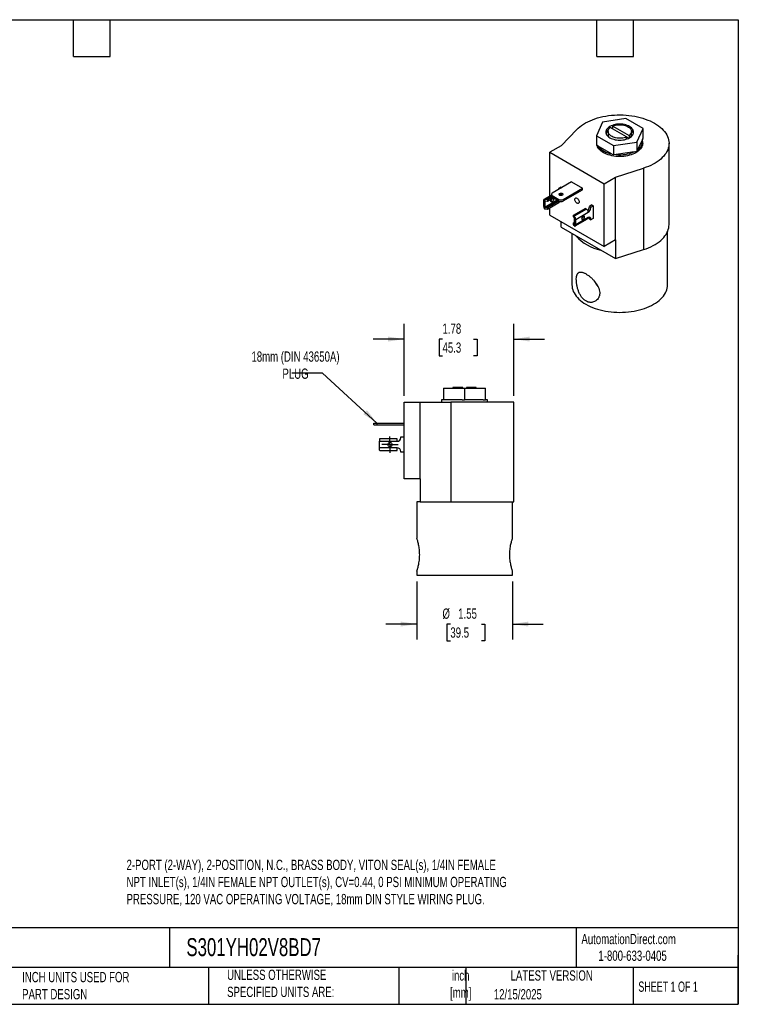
# Model space of a CAD drawing. Header units: inches. Extents: x 0.5 to 21.5, y 0.5 to 16.5.
# Tile 2 of 2: x 9.8 to 21.5, y 0.5 to 16.5. Entities that reach past the tile are written whole.
import ezdxf

# ---------------------------------------------------------------- set-up
doc = ezdxf.new("R2010")
doc.units = ezdxf.units.IN
doc.header["$LTSCALE"] = 2
doc.header["$MEASUREMENT"] = 0
doc.linetypes.add('SLD-Center', pattern=[0.75, 0.6, -0.05, 0.05, -0.05])
doc.linetypes.add('SLD-Solid', pattern=[0])
doc.layers.add('CENTER', color=40, linetype='SLD-Center')
doc.layers.add('DIMENSIONS', color=140, linetype='SLD-Solid', lineweight=25)
doc.layers.add('TEXT', color=140, linetype='SLD-Solid', lineweight=25)
doc.styles.add('SLDTEXTSTYLE0', font='TXT', dxfattribs={"width": 0.7})
doc.styles.add('SLDTEXTSTYLE1', font='TXT', dxfattribs={"width": 0.65})
doc.dimstyles.new('SLDDIMSTYLE3', dxfattribs={"dimtxt": 0.18, "dimasz": 0.26, "dimexe": 0, "dimexo": 0.0625, "dimgap": 0, "dimtad": 0, "dimtih": 1, "dimtoh": 1, "dimdec": 0, "dimrnd": 1e-09, "dimzin": 0, "dimdsep": 46, "dimtxsty": 'Standard', "dimsah": 1, "dimcen": 0.09, "dimadec": 0, "dimazin": 0, "dimtfac": 0.26, "dimtdec": 0, "dimtofl": 0, "dimtmove": 0, "dimatfit": 3, "dimfxl": 0, "dimfrac": 2, "dimtolj": 1, "dimtzin": 0, "dimarcsym": 0})
doc.dimstyles.new('SLDDIMSTYLE4', dxfattribs={"dimtxt": 0.169922, "dimasz": 0.26, "dimexe": 0, "dimexo": 0.0625, "dimgap": 0.04248, "dimtad": 0, "dimtih": 1, "dimtoh": 1, "dimrnd": 1e-09, "dimzin": 12, "dimdsep": 46, "dimtxsty": 'SLDTEXTSTYLE0', "dimsah": 1, "dimcen": 0.09, "dimadec": 0, "dimazin": 3, "dimtfac": 1, "dimtmove": 0, "dimatfit": 0, "dimfxl": 0, "dimfrac": 2, "dimtolj": 1, "dimtzin": 12, "dimarcsym": 0})

# ---------------------------------------------------------------- blocks, each defined once
blk = doc.blocks.new('_D_4')
at = {"layer": 'DIMENSIONS'}
for p, q in [((16.072, 10.387), (16.072, 11.56)), ((17.854, 10.387), (17.854, 11.56)), ((16.072, 11.31), (15.572, 11.31)), ((16.696, 11.31), (16.639, 11.31)), ((16.639, 11.31), (16.639, 11.04)), ((17.201, 11.31), (17.258, 11.31)), ((17.258, 11.31), (17.258, 11.04)), ((17.854, 11.31), (18.354, 11.31)), ((16.639, 11.04), (16.696, 11.04)), ((17.258, 11.04), (17.201, 11.04))]:
    blk.add_line(p, q, dxfattribs=at)
for points in [[(16.072, 11.31), (15.812, 11.35), (15.812, 11.27)], [(17.854, 11.31), (18.114, 11.27), (18.114, 11.35)]]:
    blk.add_solid(points, dxfattribs=at)
at = {"layer": 'DIMENSIONS', "char_height": 0.1667, "attachment_point": 1, "style": 'SLDTEXTSTYLE0'}
for s, insert in [('1.78', (16.696, 11.563)), ('45.3', (16.696, 11.255))]:
    blk.add_mtext(s, dxfattribs=dict(at, insert=insert))
blk = doc.blocks.new('_D_5')
at = {"layer": 'DIMENSIONS'}
for p, q in [((16.277, 7.372), (16.277, 6.429)), ((17.831, 7.372), (17.831, 6.429)), ((16.277, 6.679), (15.777, 6.679)), ((16.823, 6.679), (16.766, 6.679)), ((16.766, 6.679), (16.766, 6.409)), ((17.328, 6.679), (17.385, 6.679)), ((17.385, 6.679), (17.385, 6.409)), ((17.831, 6.679), (18.331, 6.679)), ((16.766, 6.409), (16.823, 6.409)), ((17.385, 6.409), (17.328, 6.409))]:
    blk.add_line(p, q, dxfattribs=at)
for points in [[(16.277, 6.679), (16.017, 6.719), (16.017, 6.639)], [(17.831, 6.679), (18.091, 6.639), (18.091, 6.719)]]:
    blk.add_solid(points, dxfattribs=at)
at = {"layer": 'DIMENSIONS', "char_height": 0.1667, "attachment_point": 1, "style": 'SLDTEXTSTYLE0'}
for s, insert in [('%%c', (16.695, 6.932)), ('1.55', (16.951, 6.932)), ('39.5', (16.823, 6.624))]:
    blk.add_mtext(s, dxfattribs=dict(at, insert=insert))
blk = doc.blocks.new('SW_CENTERMARKSYMBOL_2')
at = {"layer": 'CENTER', "color": 0}
for p, q in [((-0.1, 0), (-0.1335, 0)), ((0, 0), (-0.1, 0)), ((0, 0.1), (0, 0.1335)), ((0, 0), (0, 0.1)), ((0, 0), (0, -0.1)), ((0, 0), (0.1, 0)), ((0.1, 0), (0.1335, 0)), ((0, -0.1), (0, -0.1335))]:
    blk.add_line(p, q, dxfattribs=at)

msp = doc.modelspace()

# ---------------------------------------------------------------- linework, layer by layer
for p, q in [((19.676, 14.892), (19.297, 14.833)), ((19.954, 14.732), (19.676, 14.892)), ((19.297, 14.833), (19.195, 14.614)), ((19.686, 14.595), (19.421, 14.748)), ((19.463, 14.772), (19.728, 14.619)), ((19.463, 14.723), (19.463, 14.772)), ((19.853, 14.512), (19.954, 14.732)), ((19.954, 14.58), (19.954, 14.732)), ((18.622, 14.451), (18.875, 14.715)), ((19.195, 14.614), (19.473, 14.454)), ((19.195, 14.614), (19.195, 14.462)), ((19.385, 14.684), (19.385, 14.635)), ((19.686, 14.595), (19.722, 14.574)), ((19.686, 14.56), (19.686, 14.595)), ((19.728, 14.619), (19.728, 14.578)), ((19.765, 14.635), (19.765, 14.684)), ((19.943, 14.555), (19.954, 14.58)), ((18.622, 14.451), (18.438, 14.345)), ((19.226, 14.444), (19.195, 14.462)), ((19.442, 14.32), (19.226, 14.444)), ((19.473, 14.454), (19.853, 14.512)), ((19.473, 14.454), (19.473, 14.302)), ((19.853, 14.512), (19.853, 14.361)), ((19.943, 14.555), (19.864, 14.385)), ((19.948, 14.491), (19.948, 14.521)), ((20.375, 13.168), (20.375, 14.491)), ((18.438, 14.345), (19.322, 13.835)), ((18.438, 13.631), (18.438, 14.345)), ((19.442, 14.32), (19.473, 14.302)), ((19.516, 14.308), (19.473, 14.302)), ((19.81, 14.354), (19.516, 14.308)), ((19.81, 14.354), (19.853, 14.361)), ((19.864, 14.385), (19.853, 14.361)), ((19.506, 13.941), (19.962, 14.087)), ((19.962, 14.087), (19.962, 12.764)), ((19.322, 13.835), (19.506, 13.941)), ((19.506, 12.92), (19.506, 13.941)), ((18.791, 13.863), (18.479, 13.683)), ((18.618, 13.779), (18.58, 13.757)), ((18.618, 13.779), (18.632, 13.771)), ((18.791, 13.863), (18.97, 13.76)), ((19.322, 12.814), (19.322, 13.835)), ((18.464, 13.646), (18.344, 13.576)), ((18.369, 13.577), (18.465, 13.633)), ((18.479, 13.616), (18.401, 13.571)), ((18.501, 13.604), (18.401, 13.546)), ((18.464, 13.663), (18.464, 13.637)), ((18.479, 13.642), (18.587, 13.58)), ((18.479, 13.642), (18.479, 13.616)), ((18.479, 13.616), (18.587, 13.554)), ((18.58, 13.748), (18.579, 13.741)), ((18.58, 13.757), (18.593, 13.749)), ((18.58, 13.757), (18.58, 13.748)), ((18.58, 13.748), (18.585, 13.745)), ((18.641, 13.65), (18.641, 13.646)), ((18.658, 13.58), (18.97, 13.76)), ((18.658, 13.554), (18.97, 13.734)), ((18.97, 13.734), (18.97, 13.76)), ((18.335, 13.558), (18.335, 13.47)), ((18.353, 13.428), (18.353, 13.578)), ((18.36, 13.455), (18.559, 13.57)), ((18.366, 13.553), (18.36, 13.549)), ((18.36, 13.549), (18.36, 13.455)), ((18.564, 13.563), (18.366, 13.449)), ((18.401, 13.546), (18.366, 13.553)), ((18.366, 13.449), (18.401, 13.442)), ((18.401, 13.571), (18.369, 13.577)), ((18.401, 13.571), (18.401, 13.546)), ((18.587, 13.55), (18.401, 13.442)), ((18.587, 13.525), (18.401, 13.417)), ((18.401, 13.442), (18.401, 13.417)), ((18.564, 13.563), (18.587, 13.55)), ((18.58, 13.558), (18.58, 13.554)), ((18.587, 13.554), (18.587, 13.58)), ((18.587, 13.525), (18.587, 13.55)), ((18.587, 13.549), (18.602, 13.54)), ((18.602, 13.548), (18.602, 13.54)), ((18.602, 13.54), (18.612, 13.546)), ((18.658, 13.58), (18.658, 13.554)), ((19.12, 13.489), (19.082, 13.467)), ((19.082, 13.467), (19.104, 13.454)), ((19.082, 13.458), (19.082, 13.467)), ((19.104, 13.445), (19.082, 13.458)), ((19.104, 13.454), (19.143, 13.476)), ((19.104, 13.445), (19.104, 13.454)), ((19.12, 13.489), (19.143, 13.476)), ((19.143, 13.476), (19.143, 13.272)), ((18.401, 13.417), (18.369, 13.423)), ((18.438, 13.324), (18.438, 13.438)), ((18.438, 13.324), (19.322, 12.814)), ((18.826, 13.326), (19.012, 13.434)), ((18.826, 13.301), (18.826, 13.326)), ((18.826, 13.326), (18.836, 13.308)), ((18.837, 13.281), (18.826, 13.301)), ((19.033, 13.422), (18.836, 13.308)), ((18.841, 13.296), (18.841, 13.147)), ((18.86, 13.255), (19.062, 13.371)), ((19.062, 13.284), (18.86, 13.167)), ((18.957, 13.273), (18.973, 13.283)), ((19.033, 13.422), (19.012, 13.434)), ((18.622, 13.128), (18.622, 13.218)), ((18.622, 13.128), (19.506, 12.618)), ((18.826, 13.197), (18.839, 13.205)), ((18.826, 13.172), (18.826, 13.197)), ((18.837, 13.177), (18.826, 13.197)), ((18.836, 13.154), (18.826, 13.172)), ((18.837, 13.177), (18.839, 13.178)), ((18.839, 13.178), (18.839, 13.272)), ((18.851, 13.149), (19.053, 13.265)), ((18.86, 13.167), (18.86, 13.255)), ((19.082, 13.273), (19.104, 13.26)), ((19.082, 13.263), (19.082, 13.273)), ((19.082, 13.263), (19.104, 13.25)), ((19.143, 13.272), (19.104, 13.25)), ((19.104, 13.25), (19.104, 13.26)), ((18.798, 13.027), (18.798, 12.192)), ((20.351, 12.192), (20.351, 13.058)), ((19.506, 12.92), (19.322, 12.814)), ((19.506, 12.92), (19.506, 12.618)), ((19.506, 12.618), (19.962, 12.764)), ((16.714, 10.51), (16.714, 10.324)), ((16.714, 10.51), (17.054, 10.51)), ((16.864, 10.523), (16.864, 10.51)), ((17.024, 10.523), (16.864, 10.523)), ((17.024, 10.51), (17.024, 10.523)), ((17.054, 10.51), (17.054, 10.324)), ((17.054, 10.51), (17.395, 10.51)), ((17.244, 10.523), (17.084, 10.523)), ((17.084, 10.523), (17.084, 10.51)), ((17.244, 10.51), (17.244, 10.523)), ((17.395, 10.324), (17.395, 10.51)), ((16.072, 9.037), (16.072, 10.287)), ((16.072, 10.287), (16.332, 10.287)), ((16.332, 9.037), (16.332, 10.287)), ((16.332, 10.287), (16.833, 10.287)), ((16.681, 10.324), (16.681, 10.287)), ((16.714, 10.324), (16.681, 10.324)), ((16.752, 10.324), (16.714, 10.324)), ((17.016, 10.324), (16.752, 10.324)), ((16.833, 10.287), (16.833, 8.667)), ((17.854, 10.287), (16.833, 10.287)), ((17.016, 10.324), (17.054, 10.324)), ((17.093, 10.324), (17.054, 10.324)), ((17.356, 10.324), (17.093, 10.324)), ((17.356, 10.324), (17.395, 10.324)), ((17.427, 10.324), (17.395, 10.324)), ((17.427, 10.287), (17.427, 10.324)), ((17.854, 8.667), (17.854, 10.287)), ((15.581, 9.914), (15.581, 9.946)), ((15.581, 9.946), (15.631, 9.946)), ((15.631, 9.946), (15.631, 9.914)), ((15.631, 9.946), (16.072, 9.946)), ((15.581, 9.914), (15.631, 9.914)), ((15.631, 9.914), (16.072, 9.914)), ((15.672, 9.687), (15.672, 9.649)), ((15.672, 9.542), (15.672, 9.649)), ((15.672, 9.649), (15.958, 9.649)), ((15.958, 9.69), (15.68, 9.69)), ((15.958, 9.649), (15.958, 9.69)), ((16.018, 9.709), (16.018, 9.721)), ((16.018, 9.721), (16.072, 9.721)), ((15.958, 9.542), (15.672, 9.542)), ((15.672, 9.504), (15.672, 9.542)), ((15.68, 9.501), (15.958, 9.501)), ((15.958, 9.501), (15.958, 9.542)), ((16.018, 9.471), (16.018, 9.482)), ((16.072, 9.471), (16.018, 9.471)), ((16.332, 9.037), (16.072, 9.037)), ((16.332, 9.037), (16.332, 8.667)), ((16.277, 8.667), (16.277, 8.077)), ((16.332, 8.667), (16.277, 8.667)), ((16.332, 8.667), (16.833, 8.667)), ((16.833, 8.667), (17.854, 8.667)), ((17.831, 8.076), (17.831, 8.667)), ((16.277, 7.537), (16.277, 7.472)), ((17.831, 7.472), (17.831, 7.537)), ((16.277, 7.472), (17.831, 7.472))]:
    msp.add_line(p, q)
at = {"flags": 128}
for points in [[(18.875, 14.715), (18.899, 14.738), (18.926, 14.761), (18.955, 14.783), (18.986, 14.804), (19.02, 14.823), (19.055, 14.842), (19.092, 14.859), (19.131, 14.875), (19.172, 14.89), (19.214, 14.903), (19.257, 14.915), (19.301, 14.925), (19.347, 14.934), (19.393, 14.941), (19.44, 14.946), (19.487, 14.95), (19.534, 14.952), (19.582, 14.953), (19.63, 14.952), (19.677, 14.949), (19.724, 14.944), (19.771, 14.939), (19.817, 14.931), (19.862, 14.922), (19.906, 14.911), (19.949, 14.899), (19.99, 14.885), (20.03, 14.87), (20.069, 14.854), (20.106, 14.836), (20.14, 14.817), (20.173, 14.797), (20.204, 14.776), (20.232, 14.754), (20.258, 14.731), (20.282, 14.707), (20.303, 14.682), (20.321, 14.657), (20.337, 14.631), (20.35, 14.604), (20.36, 14.577), (20.368, 14.55), (20.373, 14.523), (20.375, 14.495), (20.374, 14.468), (20.37, 14.44), (20.363, 14.413), (20.354, 14.386), (20.341, 14.359), (20.326, 14.333), (20.309, 14.307), (20.289, 14.282), (20.266, 14.258), (20.24, 14.235), (20.213, 14.212), (20.183, 14.191), (20.151, 14.17), (20.117, 14.151), (20.081, 14.133), (20.043, 14.116), (20.003, 14.101), (19.962, 14.087)], [(19.734, 14.765), (19.715, 14.775), (19.695, 14.783), (19.672, 14.79), (19.649, 14.796), (19.625, 14.8), (19.6, 14.802), (19.575, 14.803), (19.549, 14.802), (19.524, 14.8), (19.5, 14.796), (19.477, 14.79), (19.455, 14.783), (19.434, 14.775), (19.415, 14.765), (19.398, 14.754), (19.384, 14.742), (19.371, 14.729), (19.362, 14.716), (19.355, 14.702), (19.35, 14.688), (19.349, 14.673), (19.35, 14.658), (19.355, 14.644), (19.362, 14.63), (19.371, 14.616), (19.384, 14.604), (19.398, 14.592), (19.415, 14.581), (19.434, 14.571), (19.455, 14.563), (19.477, 14.556), (19.5, 14.55), (19.524, 14.546), (19.549, 14.543), (19.575, 14.543), (19.6, 14.543), (19.625, 14.546), (19.649, 14.55), (19.672, 14.556), (19.695, 14.563), (19.715, 14.571), (19.734, 14.581), (19.751, 14.592), (19.766, 14.604), (19.778, 14.616), (19.788, 14.63), (19.795, 14.644), (19.799, 14.658), (19.8, 14.673), (19.799, 14.688), (19.795, 14.702), (19.788, 14.716), (19.778, 14.729), (19.766, 14.742), (19.751, 14.754), (19.734, 14.765)], [(19.686, 14.595), (19.666, 14.587), (19.645, 14.582), (19.623, 14.577), (19.6, 14.575), (19.577, 14.574), (19.554, 14.575), (19.531, 14.577), (19.508, 14.581), (19.487, 14.586), (19.467, 14.593), (19.449, 14.601), (19.432, 14.611), (19.418, 14.621), (19.406, 14.633), (19.396, 14.645), (19.39, 14.658), (19.386, 14.672), (19.385, 14.685), (19.386, 14.698), (19.391, 14.712), (19.398, 14.724), (19.408, 14.737), (19.421, 14.748)], [(19.463, 14.748), (19.455, 14.745), (19.438, 14.738)], [(19.463, 14.772), (19.483, 14.78), (19.504, 14.785), (19.526, 14.79), (19.549, 14.792), (19.572, 14.793), (19.595, 14.793), (19.618, 14.79), (19.641, 14.786), (19.662, 14.781), (19.682, 14.774), (19.7, 14.766), (19.717, 14.756), (19.731, 14.746), (19.743, 14.734), (19.753, 14.722), (19.759, 14.709), (19.763, 14.696), (19.765, 14.682), (19.763, 14.669), (19.758, 14.656), (19.751, 14.643), (19.741, 14.631), (19.728, 14.619)], [(19.948, 14.491), (19.946, 14.472), (19.942, 14.453), (19.935, 14.435), (19.925, 14.417), (19.913, 14.4), (19.898, 14.383), (19.88, 14.367), (19.86, 14.352), (19.838, 14.339), (19.814, 14.326), (19.789, 14.314), (19.761, 14.304), (19.732, 14.296), (19.702, 14.288), (19.671, 14.283), (19.639, 14.279), (19.607, 14.276), (19.575, 14.276), (19.542, 14.276), (19.51, 14.279), (19.478, 14.283), (19.447, 14.288), (19.417, 14.296), (19.388, 14.304), (19.361, 14.314), (19.335, 14.326), (19.311, 14.339), (19.289, 14.352), (19.269, 14.367), (19.252, 14.383), (19.237, 14.4), (19.224, 14.417), (19.214, 14.435), (19.207, 14.453), (19.207, 14.455)], [(18.597, 13.675), (18.605, 13.678), (18.614, 13.68), (18.624, 13.68), (18.633, 13.679), (18.642, 13.676), (18.648, 13.671), (18.652, 13.666), (18.653, 13.661), (18.651, 13.655), (18.647, 13.65), (18.64, 13.646), (18.631, 13.643), (18.621, 13.642), (18.611, 13.643), (18.602, 13.645), (18.595, 13.649), (18.59, 13.654), (18.587, 13.659), (18.588, 13.665), (18.591, 13.67), (18.597, 13.675)], [(18.915, 13.538), (18.914, 13.529), (18.911, 13.522), (18.907, 13.517), (18.9, 13.514), (18.893, 13.514), (18.884, 13.516), (18.876, 13.521), (18.868, 13.528), (18.86, 13.537), (18.854, 13.547), (18.849, 13.558), (18.846, 13.569), (18.845, 13.579), (18.846, 13.588), (18.849, 13.596), (18.854, 13.601), (18.86, 13.604), (18.868, 13.604), (18.876, 13.602), (18.884, 13.597), (18.893, 13.59), (18.9, 13.581), (18.907, 13.57), (18.911, 13.56), (18.914, 13.549), (18.915, 13.538)], [(18.353, 13.578), (18.35, 13.578), (18.346, 13.577), (18.343, 13.576), (18.34, 13.574), (18.338, 13.57), (18.336, 13.567), (18.335, 13.562), (18.335, 13.558)], [(18.502, 13.584), (18.501, 13.575), (18.497, 13.566), (18.493, 13.557), (18.487, 13.55), (18.48, 13.544), (18.473, 13.541), (18.466, 13.54), (18.461, 13.542), (18.457, 13.546), (18.454, 13.553), (18.454, 13.561), (18.457, 13.57), (18.461, 13.579), (18.462, 13.581)], [(18.956, 13.267), (18.957, 13.259), (18.96, 13.254), (18.965, 13.251), (18.971, 13.25), (18.978, 13.252), (18.985, 13.257), (18.992, 13.264), (18.997, 13.272), (19.001, 13.281), (19.003, 13.29), (19.003, 13.298), (19.001, 13.305), (18.997, 13.309), (18.992, 13.311), (18.985, 13.31), (18.978, 13.307), (18.971, 13.301), (18.965, 13.293), (18.96, 13.285), (18.957, 13.275), (18.956, 13.267)], [(18.841, 13.147), (18.845, 13.147), (18.849, 13.147), (18.852, 13.149), (18.855, 13.151), (18.857, 13.154), (18.858, 13.158), (18.859, 13.163), (18.86, 13.167)], [(19.962, 12.764), (20.003, 12.778), (20.043, 12.794), (20.081, 12.81), (20.117, 12.828), (20.151, 12.848), (20.183, 12.868), (20.213, 12.89), (20.24, 12.912), (20.266, 12.935), (20.289, 12.96), (20.309, 12.985), (20.326, 13.01), (20.341, 13.036), (20.354, 13.063), (20.363, 13.09), (20.37, 13.117), (20.374, 13.145), (20.375, 13.168)], [(18.798, 12.192), (18.799, 12.165), (18.804, 12.138), (18.811, 12.111), (18.82, 12.085), (18.833, 12.059), (18.848, 12.033), (18.866, 12.008), (18.887, 11.984), (18.91, 11.96), (18.935, 11.938), (18.963, 11.916), (18.993, 11.895), (19.025, 11.875), (19.06, 11.857), (19.096, 11.839), (19.133, 11.823), (19.173, 11.809), (19.214, 11.795), (19.256, 11.783), (19.299, 11.773), (19.344, 11.764), (19.389, 11.757), (19.435, 11.751), (19.481, 11.747), (19.528, 11.745), (19.575, 11.744), (19.621, 11.745), (19.668, 11.747), (19.715, 11.751), (19.76, 11.757), (19.806, 11.764), (19.85, 11.773), (19.893, 11.783), (19.936, 11.795), (19.976, 11.809), (20.016, 11.823), (20.054, 11.839), (20.09, 11.857), (20.124, 11.875), (20.156, 11.895), (20.186, 11.916), (20.214, 11.938), (20.239, 11.96), (20.262, 11.984), (20.283, 12.008), (20.301, 12.033), (20.316, 12.059), (20.329, 12.085), (20.339, 12.111), (20.346, 12.138), (20.35, 12.165), (20.351, 12.192)]]:
    msp.add_lwpolyline(points, dxfattribs=at)
msp.add_circle((15.842, 9.596), 0.0335)
for centre, radius, start, end in [((19.456, 14.622), 0.109, 127.2798, 163.3491), ((19.458, 14.636), 0.0739, 181.4222, 219.4624), ((19.692, 14.636), 0.0728, 320.2573, 358.8581), ((19.691, 14.621), 0.111, 17.0037, 52.3675), ((19.493, 14.658), 0.342, 218.6663, 261.339), ((19.785, 14.525), 0.16, 299.3838, 10.8193), ((19.576, 14.889), 0.584, 264.0326, 293.5535), ((18.489, 13.639), 0.0251, 185.6948, 245.6253), ((18.487, 13.663), 0.0218, 110.7834, 249.2166), ((18.62, 13.605), 0.0491, 60.7447, 119.2553), ((18.399, 13.473), 0.064, 182.8696, 224.6515), ((18.428, 13.599), 0.0507, 300.6782, 350.378), ((18.486, 13.586), 0.0162, 353.2256, 58.1811), ((18.569, 13.571), 0.00942, 191.0274, 237.0094), ((18.622, 13.648), 0.0769, 242.6097, 297.3903), ((18.622, 13.622), 0.0769, 242.6097, 297.3903), ((18.989, 13.462), 0.0929, 315.3694, 357.3024), ((19.012, 13.449), 0.0922, 302.6055, 357.3945), ((18.796, 13.252), 0.064, 2.8696, 44.6515), ((18.931, 13.309), 0.0498, 300.2455, 359.7599), ((18.999, 13.369), 0.063, 2.6055, 57.3945), ((19.042, 13.282), 0.0202, 305.0133, 6.2988), ((19.079, 13.264), 0.0262, 350.786, 129.2033), ((19.043, 13.274), 0.0388, 358.038, 23.9953), ((19.404, 13.463), 0.72, 221.041, 258.9643), ((19.55, 12.451), 0.436, 206.9049, 220.8914), ((15.958, 9.709), 0.06, 270, 0), ((15.958, 9.482), 0.06, 0, 90)]:
    msp.add_arc(centre, radius, start, end)
for centre, major_axis, ratio, start_param, end_param in [((18.369, 13.544), (0.0419, -0.0174), 0.710668, 1.857688, 2.231977), ((18.366, 13.548), (0.00613, -0.00255), 0.710668, 1.857688, 3.428484), ((18.366, 13.454), (0.00613, -0.00255), 0.710668, 3.428484, 4.99928), ((18.369, 13.457), (0.0419, -0.0174), 0.710668, 4.624991, 4.99928), ((18.836, 13.275), (-0.0092, 0.0418), 0.260745, 5.205778, 5.580067), ((18.837, 13.276), (-0.00135, 0.00612), 0.260745, 4.009271, 5.580067), ((18.836, 13.187), (-0.0092, 0.0418), 0.260745, 2.438475, 2.812764), ((18.837, 13.182), (-0.00135, 0.00612), 0.260745, 2.438475, 4.009271), ((15.68, 9.649), (0, 0.041), 0.506667, 0, 0.374289), ((15.68, 9.542), (0, 0.041), 0.506667, 2.767303, 3.141593)]:
    msp.add_ellipse(centre, major_axis=major_axis, ratio=ratio, start_param=start_param, end_param=end_param)
for points, knots in [([(18.902, 12.095), (18.908, 12.078), (18.915, 12.062), (18.927, 12.039), (18.931, 12.031), (18.939, 12.016), (18.944, 12.009), (18.958, 11.988), (18.968, 11.976), (18.99, 11.953), (19.002, 11.943), (19.027, 11.927), (19.039, 11.92), (19.059, 11.913), (19.066, 11.911), (19.079, 11.908), (19.085, 11.907), (19.099, 11.906), (19.105, 11.906), (19.118, 11.906), (19.124, 11.907), (19.143, 11.911), (19.155, 11.915), (19.172, 11.923), (19.178, 11.926), (19.189, 11.933), (19.194, 11.937), (19.208, 11.949), (19.216, 11.959), (19.227, 11.975), (19.23, 11.981), (19.236, 11.993), (19.241, 12.005), (19.245, 12.018), (19.247, 12.032), (19.248, 12.039), (19.25, 12.06), (19.249, 12.075), (19.244, 12.105), (19.24, 12.12), (19.229, 12.151), (19.222, 12.166), (19.21, 12.188), (19.205, 12.195), (19.196, 12.21), (19.191, 12.217), (19.181, 12.231), (19.175, 12.238), (19.164, 12.252), (19.158, 12.259), (19.14, 12.278), (19.128, 12.291), (19.102, 12.314), (19.089, 12.325), (19.062, 12.345), (19.049, 12.354), (19.03, 12.366), (19.024, 12.37), (19.011, 12.377), (19.005, 12.38), (18.994, 12.385), (18.988, 12.388), (18.977, 12.392), (18.971, 12.394), (18.955, 12.398), (18.946, 12.399), (18.928, 12.399), (18.92, 12.398), (18.906, 12.392), (18.9, 12.387), (18.892, 12.378), (18.89, 12.375), (18.886, 12.367), (18.884, 12.363), (18.878, 12.35), (18.875, 12.34), (18.871, 12.317), (18.87, 12.304), (18.869, 12.283), (18.869, 12.276), (18.87, 12.261), (18.87, 12.253), (18.872, 12.23), (18.874, 12.214), (18.878, 12.188), (18.879, 12.18), (18.883, 12.163), (18.885, 12.154), (18.891, 12.129), (18.896, 12.112), (18.902, 12.095)], [0, 0, 0, 0, 0.03125, 0.03125, 0.046875, 0.046875, 0.0625, 0.0625, 0.09375, 0.09375, 0.125, 0.125, 0.15625, 0.15625, 0.171875, 0.171875, 0.1875, 0.1875, 0.203125, 0.203125, 0.21875, 0.21875, 0.25, 0.25, 0.265625, 0.265625, 0.28125, 0.28125, 0.3125, 0.3125, 0.328125, 0.328125, 0.34375, 0.359375, 0.359375, 0.375, 0.375, 0.40625, 0.40625, 0.4375, 0.4375, 0.46875, 0.46875, 0.484375, 0.484375, 0.5, 0.5, 0.515625, 0.515625, 0.53125, 0.53125, 0.5625, 0.5625, 0.59375, 0.59375, 0.625, 0.625, 0.640625, 0.640625, 0.65625, 0.65625, 0.671875, 0.671875, 0.6875, 0.6875, 0.71875, 0.71875, 0.75, 0.75, 0.78125, 0.78125, 0.796875, 0.796875, 0.8125, 0.8125, 0.84375, 0.84375, 0.875, 0.875, 0.890625, 0.890625, 0.90625, 0.90625, 0.9375, 0.9375, 0.953125, 0.953125, 0.96875, 0.96875, 1, 1, 1, 1]), ([(16.277, 7.537), (16.278, 7.538), (16.278, 7.539), (16.282, 7.55), (16.287, 7.566), (16.294, 7.589), (16.302, 7.618), (16.31, 7.653), (16.317, 7.693), (16.322, 7.737), (16.325, 7.782), (16.325, 7.827), (16.323, 7.87), (16.318, 7.911), (16.312, 7.95), (16.304, 7.985), (16.296, 8.017), (16.289, 8.043), (16.282, 8.062), (16.279, 8.073), (16.277, 8.078), (16.277, 8.077), (16.277, 8.077)], [0, 0, 0, 0, 0.051169, 0.100589, 0.151372, 0.202209, 0.25438, 0.307838, 0.362822, 0.416486, 0.47187, 0.522861, 0.575405, 0.625346, 0.676624, 0.728714, 0.782202, 0.836238, 0.891919, 0.944485, 0.998746, 1, 1, 1, 1]), ([(17.831, 8.076), (17.831, 8.076), (17.831, 8.077), (17.83, 8.073), (17.826, 8.062), (17.82, 8.044), (17.813, 8.02), (17.805, 7.99), (17.797, 7.954), (17.79, 7.913), (17.785, 7.87), (17.783, 7.824), (17.783, 7.78), (17.786, 7.736), (17.791, 7.696), (17.798, 7.657), (17.805, 7.623), (17.814, 7.592), (17.821, 7.567), (17.827, 7.549), (17.83, 7.539), (17.831, 7.538), (17.831, 7.537)], [0, 0, 0, 0, 0.008925, 0.058664, 0.109843, 0.159772, 0.211017, 0.263469, 0.317347, 0.3714, 0.427123, 0.479315, 0.533167, 0.583101, 0.634435, 0.685394, 0.73769, 0.791238, 0.846326, 0.899902, 0.955199, 1, 1, 1, 1])]:
    msp.add_open_spline(points, degree=3, knots=knots)
at = {"layer": 'TEXT'}
for p, q in [((0.5, 16.5), (21.5, 16.5)), ((10.7, 15.9), (10.7, 16.5)), ((11.3, 15.9), (11.3, 16.5)), ((19.2, 15.9), (19.2, 16.5)), ((19.8, 15.9), (19.8, 16.5)), ((21.5, 16.5), (21.5, 0.5)), ((10.7, 15.9), (11.3, 15.9)), ((19.2, 15.9), (19.8, 15.9)), ((21.5, 1.742), (0.5, 1.742)), ((12.264, 1.742), (12.264, 1.1)), ((18.864, 1.742), (18.864, 1.1)), ((21.5, 0.5), (21.5, 1.3)), ((21.5, 1.1), (0.5, 1.1)), ((12.896, 1.1), (12.896, 0.5)), ((15.986, 1.1), (15.986, 0.5)), ((17.072, 1.1), (17.072, 0.5)), ((19.791, 1.1), (19.791, 0.5)), ((0.5, 0.5), (21.5, 0.5))]:
    msp.add_line(p, q, dxfattribs=at)

# ---------------------------------------------------------------- block references
at = {"layer": 'CENTER'}
msp.add_blockref('SW_CENTERMARKSYMBOL_2', (15.842, 9.596), dxfattribs=at)

# ---------------------------------------------------------------- texts
at = {"layer": 'TEXT'}
for s, insert, char_height, attachment_point, style in [('18mm (DIN 43650A) ^JPLUG', (14.308, 11.109), 0.16667, 2, 'SLDTEXTSTYLE0'), ('2-PORT (2-WAY), 2-POSITION, N.C., BRASS BODY, VITON SEAL(s), 1/4IN FEMALE ^JNPT INLET(s), 1/4IN FEMALE NPT OUTLET(s), CV=0.44, 0 PSI MINIMUM OPERATING ^JPRESSURE, 120 VAC OPERATING VOLTAGE, 18mm DIN STYLE WIRING PLUG.', (11.564, 2.849), 0.166667, 1, 'SLDTEXTSTYLE0'), ('AutomationDirect.com', (18.952, 1.644), 0.16667, 1, 'SLDTEXTSTYLE0'), ('S301YH02V8BD7', (12.536, 1.575), 0.29167, 1, 'SLDTEXTSTYLE0'), ('1-800-633-0405', (19.228, 1.373), 0.16667, 1, 'SLDTEXTSTYLE0'), ('INCH UNITS USED FOR ^JPART DESIGN', (9.868, 1.026), 0.16667, 1, 'SLDTEXTSTYLE0'), ('UNLESS OTHERWISE ^JSPECIFIED UNITS ARE:', (13.197, 1.063), 0.16667, 1, 'SLDTEXTSTYLE0'), ('inch^J[mm]', (16.991, 1.052), 0.1667, 2, 'SLDTEXTSTYLE0'), ('LATEST VERSION', (18.469, 1.052), 0.16667, 2, 'SLDTEXTSTYLE0'), ('SHEET 1 OF 1', (19.877, 0.87), 0.16667, 1, 'SLDTEXTSTYLE1'), ('12/15/2025', (17.529, 0.747), 0.1667, 1, 'SLDTEXTSTYLE0')]:
    msp.add_mtext(s, dxfattribs=dict(at, insert=insert, char_height=char_height, attachment_point=attachment_point, style=style))

# ---------------------------------------------------------------- dimensions: what is measured, and where the dimension line sits
at = {"layer": 'DIMENSIONS'}
dim = msp.add_linear_dim(base=(16.072, 11.31), p1=(17.854, 10.287), p2=(16.072, 10.287), dimstyle='SLDDIMSTYLE4', dxfattribs=at)
dim.commit()
dim.dimension.update_dxf_attribs({"geometry": '_D_4', "text_midpoint": (16.949, 11.31), "dimtype": 160})
dim = msp.add_linear_dim(base=(17.831, 6.679), p1=(16.277, 7.472), p2=(17.831, 7.472), text='%%c<>', dimstyle='SLDDIMSTYLE4', dxfattribs=at)
dim.commit()
dim.dimension.update_dxf_attribs({"geometry": '_D_5', "text_midpoint": (17.075, 6.679), "dimtype": 160})

# ---------------------------------------------------------------- leaders
at = {"layer": 'TEXT'}
msp.add_leader([(15.631, 9.946), (14.748, 10.758), (14.248, 10.758)], dimstyle='SLDDIMSTYLE3', dxfattribs=at)

doc.saveas('drawing.dxf')
